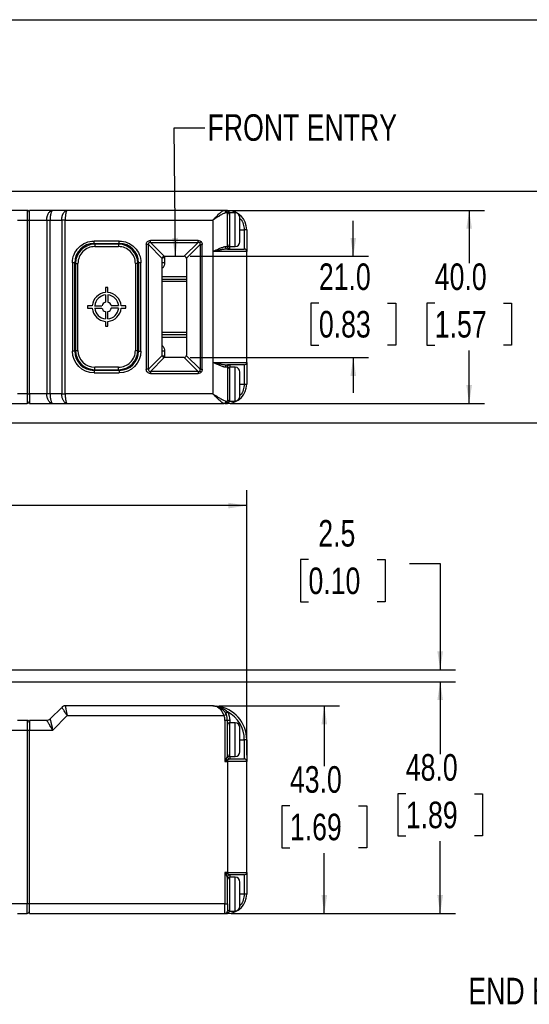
# Model space of a CAD drawing. Header units: millimetres. Extents: x 0 to 559, y 0 to 432.
# Tile 7 of 24: x 210 to 315, y 228 to 432. Entities that reach past the tile are written whole.
import ezdxf

# ---------------------------------------------------------------- set-up
doc = ezdxf.new("R2010")
doc.units = ezdxf.units.MM
doc.layers.add('DIMENSIONS', color=140, linetype='Continuous', lineweight=25)
doc.layers.add('TEXT', color=140, linetype='Continuous', lineweight=25)
doc.styles.add('SLDTEXTSTYLE0', font='TXT', dxfattribs={"width": 0.75})
doc.dimstyles.new('SLDDIMSTYLE0', dxfattribs={"dimtxt": 5.5, "dimasz": 3.81, "dimexe": 0, "dimexo": 0.0625, "dimgap": 1.375, "dimtad": 0, "dimtih": 1, "dimtoh": 1, "dimdec": 1, "dimrnd": 1e-09, "dimzin": 4, "dimdsep": 46, "dimtxsty": 'SLDTEXTSTYLE0', "dimsah": 1, "dimcen": 0.09, "dimadec": 0, "dimazin": 1, "dimtfac": 1, "dimtdec": 1, "dimtofl": 0, "dimtmove": 0, "dimatfit": 3, "dimfxl": 0, "dimfrac": 2, "dimtolj": 1, "dimtzin": 12, "dimarcsym": 0})
doc.dimstyles.new('SLDDIMSTYLE1', dxfattribs={"dimtxt": 5.5, "dimasz": 3.81, "dimexe": 0, "dimexo": 0.0625, "dimgap": 1.375, "dimtad": 0, "dimtih": 1, "dimtoh": 1, "dimdec": 1, "dimrnd": 1e-09, "dimzin": 12, "dimdsep": 46, "dimtxsty": 'SLDTEXTSTYLE0', "dimsah": 1, "dimcen": 0.09, "dimadec": 0, "dimazin": 3, "dimtfac": 1, "dimtdec": 1, "dimtmove": 0, "dimatfit": 0, "dimfxl": 0, "dimfrac": 2, "dimtolj": 1, "dimtzin": 12, "dimarcsym": 0})
doc.dimstyles.new('SLDDIMSTYLE2', dxfattribs={"dimtxt": 5.5, "dimasz": 3.81, "dimexe": 0, "dimexo": 0.0625, "dimgap": 1.375, "dimtad": 0, "dimtih": 1, "dimtoh": 1, "dimdec": 1, "dimrnd": 1e-09, "dimzin": 4, "dimdsep": 46, "dimtxsty": 'SLDTEXTSTYLE0', "dimsah": 1, "dimcen": 0.09, "dimadec": 0, "dimazin": 1, "dimtfac": 1, "dimtdec": 1, "dimtmove": 0, "dimatfit": 0, "dimfxl": 0, "dimfrac": 2, "dimtolj": 1, "dimtzin": 12, "dimarcsym": 0})
doc.dimstyles.new('SLDDIMSTYLE3', dxfattribs={"dimtxt": 0.18, "dimasz": 3.81, "dimexe": 0, "dimexo": 0.0625, "dimgap": 0, "dimtad": 0, "dimtih": 1, "dimtoh": 1, "dimdec": 0, "dimrnd": 1e-09, "dimzin": 0, "dimdsep": 46, "dimtxsty": 'Standard', "dimsah": 1, "dimcen": 0.09, "dimadec": 0, "dimazin": 0, "dimtfac": 3.81, "dimtdec": 0, "dimtofl": 0, "dimtmove": 0, "dimatfit": 3, "dimfxl": 0, "dimfrac": 2, "dimtolj": 1, "dimtzin": 0, "dimarcsym": 0})

# ---------------------------------------------------------------- blocks, each defined once
blk = doc.blocks.new('_D_1')
at = {"layer": 'DIMENSIONS'}
for p, q in [((65.68, 287.4), (65.68, 334.3)), ((256.68, 279.4), (256.68, 334.3)), ((65.68, 331.13), (149.6, 331.13)), ((154.06, 331.94), (152.39, 331.94)), ((152.39, 331.94), (152.39, 323.21)), ((168.29, 331.94), (169.96, 331.94)), ((169.96, 331.94), (169.96, 323.21)), ((256.68, 331.13), (172.75, 331.13)), ((152.39, 323.21), (154.06, 323.21)), ((169.96, 323.21), (168.29, 323.21))]:
    blk.add_line(p, q, dxfattribs=at)
for points in [[(65.68, 331.13), (69.49, 330.54), (69.49, 331.71)], [(256.68, 331.13), (252.87, 331.71), (252.87, 330.54)]]:
    blk.add_solid(points, dxfattribs=at)
at = {"layer": 'DIMENSIONS', "char_height": 5.5, "attachment_point": 1, "style": 'SLDTEXTSTYLE0'}
for s, insert in [('191.0', (152.03, 340.14)), ('7.52', (154.06, 330.3))]:
    blk.add_mtext(s, dxfattribs=dict(at, insert=insert))
blk = doc.blocks.new('_D_2')
at = {"layer": 'DIMENSIONS'}
for p, q in [((250.95, 289.63), (275.92, 289.63)), ((272.75, 289.63), (272.75, 277.16)), ((265.63, 268.94), (263.96, 268.94)), ((263.96, 268.94), (263.96, 260.2)), ((279.86, 268.94), (281.53, 268.94)), ((281.53, 268.94), (281.53, 260.2)), ((263.96, 260.2), (265.63, 260.2)), ((272.75, 246.63), (272.75, 259.09)), ((281.53, 260.2), (279.86, 260.2)), ((253.45, 246.63), (275.92, 246.63))]:
    blk.add_line(p, q, dxfattribs=at)
for points in [[(272.75, 289.63), (272.16, 285.82), (273.33, 285.82)], [(272.75, 246.63), (273.33, 250.44), (272.16, 250.44)]]:
    blk.add_solid(points, dxfattribs=at)
at = {"layer": 'DIMENSIONS', "char_height": 5.5, "attachment_point": 1, "style": 'SLDTEXTSTYLE0'}
for s, insert in [('43.0', (265.63, 277.14)), ('1.69', (265.63, 267.29))]:
    blk.add_mtext(s, dxfattribs=dict(at, insert=insert))
blk = doc.blocks.new('_D_3')
at = {"layer": 'DIMENSIONS'}
for p, q in [((194.56, 294.63), (299.92, 294.63)), ((296.75, 294.63), (296.75, 279.66)), ((289.63, 271.44), (287.96, 271.44)), ((287.96, 271.44), (287.96, 262.7)), ((303.86, 271.44), (305.53, 271.44)), ((305.53, 271.44), (305.53, 262.7)), ((287.96, 262.7), (289.63, 262.7)), ((296.75, 246.63), (296.75, 261.59)), ((305.53, 262.7), (303.86, 262.7)), ((253.45, 246.63), (299.92, 246.63))]:
    blk.add_line(p, q, dxfattribs=at)
for points in [[(296.75, 294.63), (296.16, 290.82), (297.33, 290.82)], [(296.75, 246.63), (297.33, 250.44), (296.16, 250.44)]]:
    blk.add_solid(points, dxfattribs=at)
at = {"layer": 'DIMENSIONS', "char_height": 5.5, "attachment_point": 1, "style": 'SLDTEXTSTYLE0'}
for s, insert in [('48.0', (289.63, 279.64)), ('1.89', (289.63, 269.79))]:
    blk.add_mtext(s, dxfattribs=dict(at, insert=insert))
blk = doc.blocks.new('_D_4')
at = {"layer": 'DIMENSIONS'}
for p, q in [((269.47, 319.94), (267.8, 319.94)), ((267.8, 319.94), (267.8, 311.21)), ((283.7, 319.94), (285.37, 319.94)), ((285.37, 319.94), (285.37, 311.21)), ((290.4, 319.13), (296.75, 319.13)), ((296.75, 319.13), (296.75, 297.13)), ((267.8, 311.21), (269.47, 311.21)), ((285.37, 311.21), (283.7, 311.21)), ((157.85, 297.13), (299.92, 297.13)), ((194.56, 294.63), (299.92, 294.63)), ((296.75, 294.63), (296.75, 287.3))]:
    blk.add_line(p, q, dxfattribs=at)
for points in [[(296.75, 297.13), (297.33, 300.94), (296.16, 300.94)], [(296.75, 294.63), (296.16, 290.82), (297.33, 290.82)]]:
    blk.add_solid(points, dxfattribs=at)
at = {"layer": 'DIMENSIONS', "char_height": 5.5, "attachment_point": 1, "style": 'SLDTEXTSTYLE0'}
for s, insert in [('2.5', (271.51, 328.14)), ('0.10', (269.47, 318.3))]:
    blk.add_mtext(s, dxfattribs=dict(at, insert=insert))
blk = doc.blocks.new('_D_5')
at = {"layer": 'DIMENSIONS'}
for p, q in [((278.75, 382.79), (278.75, 390.11)), ((244.95, 382.79), (281.92, 382.79)), ((271.63, 373.1), (269.96, 373.1)), ((269.96, 373.1), (269.96, 364.37)), ((285.86, 373.1), (287.53, 373.1)), ((287.53, 373.1), (287.53, 364.37)), ((269.96, 364.37), (271.63, 364.37)), ((287.53, 364.37), (285.86, 364.37)), ((244.95, 361.79), (281.92, 361.79)), ((278.75, 361.79), (278.75, 354.46))]:
    blk.add_line(p, q, dxfattribs=at)
for points in [[(278.75, 382.79), (279.33, 386.6), (278.16, 386.6)], [(278.75, 361.79), (278.16, 357.98), (279.33, 357.98)]]:
    blk.add_solid(points, dxfattribs=at)
at = {"layer": 'DIMENSIONS', "char_height": 5.5, "attachment_point": 1, "style": 'SLDTEXTSTYLE0'}
for s, insert in [('21.0', (271.63, 381.3)), ('0.83', (271.63, 371.45))]:
    blk.add_mtext(s, dxfattribs=dict(at, insert=insert))
blk = doc.blocks.new('_D_6')
at = {"layer": 'DIMENSIONS'}
for p, q in [((253.24, 392.29), (305.92, 392.29)), ((302.75, 392.29), (302.75, 381.33)), ((295.63, 373.1), (293.96, 373.1)), ((293.96, 373.1), (293.96, 364.37)), ((309.86, 373.1), (311.53, 373.1)), ((311.53, 373.1), (311.53, 364.37)), ((293.96, 364.37), (295.63, 364.37)), ((302.75, 352.29), (302.75, 363.25)), ((311.53, 364.37), (309.86, 364.37)), ((253.24, 352.29), (305.92, 352.29))]:
    blk.add_line(p, q, dxfattribs=at)
for points in [[(302.75, 392.29), (302.16, 388.48), (303.33, 388.48)], [(302.75, 352.29), (303.33, 356.1), (302.16, 356.1)]]:
    blk.add_solid(points, dxfattribs=at)
at = {"layer": 'DIMENSIONS', "char_height": 5.5, "attachment_point": 1, "style": 'SLDTEXTSTYLE0'}
for s, insert in [('40.0', (295.63, 381.3)), ('1.57', (295.63, 371.45))]:
    blk.add_mtext(s, dxfattribs=dict(at, insert=insert))
blk = doc.blocks.new('_D_7')
at = {"layer": 'DIMENSIONS'}
for p, q in [((194.56, 396.29), (329.92, 396.29)), ((326.75, 396.29), (326.75, 381.33)), ((319.63, 373.1), (317.96, 373.1)), ((317.96, 373.1), (317.96, 364.37)), ((333.86, 373.1), (335.53, 373.1)), ((335.53, 373.1), (335.53, 364.37)), ((317.96, 364.37), (319.63, 364.37)), ((326.75, 348.29), (326.75, 363.25)), ((335.53, 364.37), (333.86, 364.37)), ((194.56, 348.29), (329.92, 348.29))]:
    blk.add_line(p, q, dxfattribs=at)
for points in [[(326.75, 396.29), (326.16, 392.48), (327.33, 392.48)], [(326.75, 348.29), (327.33, 352.1), (326.16, 352.1)]]:
    blk.add_solid(points, dxfattribs=at)
at = {"layer": 'DIMENSIONS', "char_height": 5.5, "attachment_point": 1, "style": 'SLDTEXTSTYLE0'}
for s, insert in [('48.0', (319.63, 381.3)), ('1.89', (319.63, 371.45))]:
    blk.add_mtext(s, dxfattribs=dict(at, insert=insert))

msp = doc.modelspace()

# ---------------------------------------------------------------- linework, layer by layer
at = {"color": 7, "linetype": 'Continuous'}
msp.add_line((0, 431.8), (558.8, 431.8), dxfattribs=at)
for p, q in [((211.18, 392.29), (206.05, 392.29)), ((211.18, 392.29), (211.18, 390.29)), ((211.68, 390.29), (211.68, 392.29)), ((216.5, 392.29), (211.68, 392.29)), ((219.5, 392.29), (216.5, 392.29)), ((251.97, 392.29), (219.5, 392.29)), ((252.68, 392.29), (252.18, 392.29)), ((252.68, 391.79), (252.42, 391.79)), ((252.68, 392.22), (252.68, 392.29)), ((252.68, 384.79), (252.68, 391.79)), ((252.99, 391.75), (252.68, 391.75)), ((254.28, 391.79), (253.18, 391.79)), ((253.18, 384.79), (253.18, 391.79)), ((254.28, 384.79), (254.28, 391.79)), ((209.2, 390.29), (211.18, 390.29)), ((211.18, 390.29), (211.18, 354.29)), ((211.18, 390.29), (211.68, 390.29)), ((211.68, 390.29), (215.26, 390.29)), ((211.68, 354.29), (211.68, 390.29)), ((215.26, 390.29), (215.26, 354.29)), ((215.26, 390.29), (215.97, 390.29)), ((215.97, 354.29), (215.97, 390.29)), ((215.97, 390.29), (218.38, 390.29)), ((218.38, 390.29), (218.38, 354.29)), ((219.09, 390.29), (218.38, 390.29)), ((219.09, 390.29), (249.68, 390.29)), ((219.09, 354.29), (219.09, 390.29)), ((249.68, 390.29), (249.68, 383.79)), ((255.28, 388.29), (256.18, 388.29)), ((256.18, 388.29), (256.18, 384.29)), ((256.68, 388.29), (256.18, 388.29)), ((230.28, 385.94), (225.08, 385.94)), ((225.08, 385.44), (225.08, 385.94)), ((230.28, 385.44), (230.28, 385.94)), ((246.6, 386.08), (236.75, 386.08)), ((236.75, 385.64), (236.75, 386.08)), ((236.75, 385.64), (239.61, 382.78)), ((236.75, 385.64), (246.6, 385.64)), ((243.74, 382.78), (246.6, 385.64)), ((246.6, 385.64), (246.6, 386.08)), ((246.95, 385.56), (247.22, 385.83)), ((225.08, 385.44), (230.28, 385.44)), ((225.08, 385.44), (225.08, 385.28)), ((225.23, 385.29), (225.23, 384.79)), ((230.13, 385.29), (225.23, 385.29)), ((225.23, 384.79), (230.13, 384.79)), ((230.13, 385.29), (230.13, 384.79)), ((230.28, 385.44), (230.28, 385.28)), ((235.89, 385.21), (235.89, 359.36)), ((236.32, 385.21), (235.89, 385.21)), ((239.18, 382.35), (236.32, 385.21)), ((236.32, 359.36), (236.32, 385.21)), ((247.03, 385.21), (244.17, 382.35)), ((247.03, 385.21), (247.03, 359.36)), ((247.03, 385.21), (247.46, 385.21)), ((247.46, 359.36), (247.46, 385.21)), ((249.68, 383.79), (249.68, 360.79)), ((256.68, 383.79), (249.68, 383.79)), ((252.27, 384.79), (252.68, 384.79)), ((253.18, 384.79), (254.28, 384.79)), ((253.18, 384.29), (253.18, 384.79)), ((256.68, 360.79), (256.68, 383.79)), ((239.18, 362.29), (239.18, 382.29)), ((239.68, 382.44), (239.2, 382.44)), ((239.61, 382.78), (239.68, 382.44)), ((239.68, 382.79), (243.68, 382.79)), ((239.68, 382.44), (239.68, 381.44)), ((244.18, 382.29), (244.18, 362.29)), ((220.58, 381.44), (220.58, 363.14)), ((221.08, 381.44), (220.58, 381.44)), ((221.08, 363.14), (221.08, 381.44)), ((221.08, 381.44), (221.23, 381.44)), ((221.23, 381.29), (221.23, 363.29)), ((221.23, 381.29), (221.73, 381.29)), ((221.73, 363.29), (221.73, 381.29)), ((233.63, 381.29), (233.63, 363.29)), ((234.13, 381.29), (233.63, 381.29)), ((234.12, 381.44), (234.28, 381.44)), ((234.13, 363.29), (234.13, 381.29)), ((234.28, 381.44), (234.28, 363.14)), ((234.78, 381.44), (234.28, 381.44)), ((234.78, 363.14), (234.78, 381.44)), ((239.68, 381.44), (239.18, 381.44)), ((244.18, 378.54), (239.18, 378.54)), ((239.18, 378.04), (244.18, 378.04)), ((244.18, 377.54), (239.18, 377.54)), ((227.93, 376.29), (227.43, 376.29)), ((227.43, 376.29), (227.43, 375.28)), ((227.93, 375.28), (227.93, 376.29)), ((227.43, 374.77), (227.43, 373.25)), ((227.93, 374.77), (227.93, 373.25)), ((224.69, 372.54), (223.68, 372.54)), ((223.68, 372.54), (223.68, 372.04)), ((223.68, 372.04), (224.69, 372.04)), ((225.19, 372.54), (226.71, 372.54)), ((225.19, 372.04), (226.71, 372.04)), ((227.43, 371.32), (227.43, 369.8)), ((227.93, 369.8), (227.93, 371.32)), ((230.16, 372.54), (228.64, 372.54)), ((230.16, 372.04), (228.64, 372.04)), ((231.68, 372.54), (230.66, 372.54)), ((230.66, 372.04), (231.68, 372.04)), ((231.68, 372.04), (231.68, 372.54)), ((227.43, 369.3), (227.43, 368.29)), ((227.93, 368.29), (227.93, 369.3)), ((227.43, 368.29), (227.93, 368.29)), ((239.18, 367.04), (244.18, 367.04)), ((244.18, 366.54), (239.18, 366.54)), ((239.18, 366.04), (244.18, 366.04)), ((221.08, 363.14), (220.58, 363.14)), ((221.08, 363.14), (221.23, 363.14)), ((221.23, 363.29), (221.73, 363.29)), ((233.63, 363.29), (234.13, 363.29)), ((234.28, 363.14), (234.12, 363.14)), ((234.28, 363.14), (234.78, 363.14)), ((239.68, 363.14), (239.18, 363.14)), ((239.68, 363.14), (239.68, 362.14)), ((236.32, 359.36), (239.18, 362.22)), ((239.61, 361.79), (236.75, 358.93)), ((239.2, 362.14), (239.68, 362.14)), ((239.68, 362.14), (239.61, 361.79)), ((243.68, 361.79), (239.68, 361.79)), ((246.6, 358.93), (243.74, 361.79)), ((244.17, 362.22), (247.03, 359.36)), ((225.08, 359.14), (225.08, 359.29)), ((225.08, 359.14), (225.08, 358.64)), ((230.28, 359.14), (225.08, 359.14)), ((230.13, 359.79), (225.23, 359.79)), ((225.23, 359.29), (225.23, 359.79)), ((225.23, 359.29), (230.13, 359.29)), ((230.13, 359.29), (230.13, 359.79)), ((230.28, 359.14), (230.28, 359.29)), ((230.28, 359.14), (230.28, 358.64)), ((236.32, 359.36), (235.89, 359.36)), ((247.03, 359.36), (247.46, 359.36)), ((249.68, 360.79), (249.68, 354.29)), ((249.68, 360.79), (256.68, 360.79)), ((252.68, 359.79), (252.27, 359.79)), ((252.68, 359.79), (252.68, 352.79)), ((253.18, 360.29), (253.18, 359.79)), ((254.28, 359.79), (253.18, 359.79)), ((253.18, 352.79), (253.18, 359.79)), ((254.28, 352.79), (254.28, 359.79)), ((256.18, 360.29), (256.18, 356.29)), ((225.08, 358.64), (230.28, 358.64)), ((246.6, 358.93), (236.75, 358.93)), ((236.75, 358.93), (236.75, 358.5)), ((236.75, 358.5), (246.6, 358.5)), ((246.6, 358.93), (246.6, 358.5)), ((247.22, 358.74), (246.95, 359.01)), ((255.28, 356.29), (256.18, 356.29)), ((256.18, 356.29), (256.68, 356.29)), ((211.18, 354.29), (209.2, 354.29)), ((211.18, 354.29), (211.18, 352.29)), ((211.18, 354.29), (211.68, 354.29)), ((215.26, 354.29), (211.68, 354.29)), ((211.68, 354.29), (211.68, 352.29)), ((215.97, 354.29), (215.26, 354.29)), ((218.38, 354.29), (215.97, 354.29)), ((218.38, 354.29), (219.09, 354.29)), ((249.68, 354.29), (219.09, 354.29)), ((206.05, 352.29), (211.18, 352.29)), ((211.68, 352.29), (216.5, 352.29)), ((216.5, 352.29), (219.5, 352.29)), ((219.5, 352.29), (251.97, 352.29)), ((252.18, 352.29), (252.68, 352.29)), ((252.42, 352.79), (252.68, 352.79)), ((252.68, 352.82), (252.99, 352.82)), ((252.68, 352.29), (252.68, 352.35)), ((253.18, 352.79), (254.28, 352.79)), ((218.38, 289.33), (215.97, 286.92)), ((249.68, 289.63), (219.09, 289.63)), ((251.97, 287.63), (252.42, 287.83)), ((252.27, 288.13), (252.71, 288.38)), ((211.18, 286.63), (209.2, 286.63)), ((211.18, 286.63), (211.18, 284.63)), ((211.68, 286.63), (211.68, 284.63)), ((215.26, 286.63), (211.68, 286.63)), ((216.5, 284.63), (219.5, 287.63)), ((219.5, 287.63), (251.97, 287.63)), ((252.18, 286.63), (252.18, 278.13)), ((252.68, 286.63), (252.18, 286.63)), ((252.68, 279.13), (252.68, 286.63)), ((253.18, 286.63), (252.68, 286.63)), ((253.18, 286.63), (253.18, 286.13)), ((254.28, 286.13), (253.18, 286.13)), ((253.18, 282.17), (253.18, 286.13)), ((254.28, 279.13), (254.28, 286.13)), ((206.05, 284.63), (211.18, 284.63)), ((211.18, 284.63), (211.18, 248.63)), ((211.18, 284.63), (211.68, 284.63)), ((211.68, 248.63), (211.68, 284.63)), ((211.68, 284.63), (216.5, 284.63)), ((253.18, 279.13), (253.18, 282.17)), ((255.28, 282.63), (256.18, 282.63)), ((256.18, 282.63), (256.18, 278.63)), ((256.68, 282.63), (256.18, 282.63)), ((252.18, 278.13), (252.68, 278.13)), ((252.68, 279.13), (252.68, 279.13)), ((252.68, 278.13), (252.68, 278.38)), ((252.68, 278.13), (252.68, 255.13)), ((256.68, 278.13), (252.68, 278.13)), ((253.18, 279.13), (254.28, 279.13)), ((253.18, 279.13), (253.18, 278.63)), ((256.68, 255.13), (256.68, 278.13)), ((252.68, 255.13), (252.18, 255.13)), ((252.18, 255.13), (252.18, 248.63)), ((252.68, 254.88), (252.68, 255.13)), ((252.68, 255.13), (256.68, 255.13)), ((252.68, 248.63), (252.68, 254.13)), ((252.68, 254.13), (252.68, 254.13)), ((253.18, 254.63), (253.18, 254.13)), ((254.28, 254.13), (253.18, 254.13)), ((253.18, 251.3), (253.18, 254.13)), ((254.28, 247.13), (254.28, 254.13)), ((256.18, 254.63), (256.18, 250.63)), ((253.18, 247.13), (253.18, 251.3)), ((256.18, 250.63), (255.28, 250.63)), ((256.68, 250.63), (256.18, 250.63)), ((211.18, 248.63), (206.05, 248.63)), ((211.18, 246.63), (211.18, 248.63)), ((211.68, 248.63), (211.18, 248.63)), ((252.18, 248.63), (211.68, 248.63)), ((211.68, 246.63), (211.68, 248.63)), ((252.18, 248.63), (252.68, 248.63)), ((252.18, 246.63), (252.18, 248.63)), ((252.99, 247.16), (252.68, 247.16)), ((253.18, 247.13), (254.28, 247.13)), ((209.2, 246.63), (211.18, 246.63)), ((211.68, 246.63), (252.18, 246.63)), ((252.18, 246.63), (252.68, 246.63)), ((252.68, 246.63), (252.68, 246.69))]:
    msp.add_line(p, q)
at = {"flags": 128}
msp.add_lwpolyline([(252.27, 288.13), (252.37, 287.95), (252.42, 287.83)], dxfattribs=at)
for centre, radius, start, end in [((211.18, 391.79), 0.5, 360, 90), ((251.94, 391.81), 0.48, 357.6144, 87.397), ((252.18, 391.79), 0.5, 0, 90), ((252.55, 392.47), 0.276, 243.0985, 296.9015), ((252.68, 388.29), 4, 0, 90), ((253.18, 391.29), 0.5, 90, 180), ((252.96, 393.89), 2.12, 262.3577, 272.3946), ((254.28, 390.79), 1, 0, 90), ((254.28, 385.79), 1, 270, 0), ((225.08, 381.44), 4, 90, 180), ((225.23, 381.29), 4, 90, 180), ((230.13, 381.29), 4, 0, 90), ((230.28, 381.44), 4, 0, 90), ((252.74, 384.76), 0.47, 176.1887, 265.5981), ((253.18, 385.29), 0.5, 180, 270), ((253.18, 384.79), 0.5, 180, 270), ((256.18, 383.79), 0.5, 0, 90), ((239.68, 382.29), 0.5, 97.2388, 172.7612), ((243.68, 382.29), 0.5, 7.2388, 82.7612), ((227.68, 372.29), 3, 94.7802, 175.2198), ((227.68, 372.29), 2.5, 95.7392, 174.2608), ((227.68, 372.29), 3, 4.7802, 85.2198), ((227.68, 372.29), 2.5, 5.7392, 84.2608), ((227.68, 372.29), 3, 184.7802, 265.2198), ((227.68, 372.29), 2.5, 185.7392, 264.2608), ((227.68, 372.29), 1, 104.4775, 165.5225), ((227.68, 372.29), 1, 194.4775, 255.5225), ((227.68, 372.29), 1, 14.4775, 75.5225), ((227.68, 372.29), 3, 274.7802, 355.2198), ((227.68, 372.29), 2.5, 275.7392, 354.2608), ((227.68, 372.29), 1, 284.4775, 345.5225), ((225.08, 363.14), 4, 180, 270), ((225.23, 363.29), 4, 180, 270), ((230.13, 363.29), 4, 270, 0), ((230.28, 363.14), 4, 270, 0), ((239.68, 362.29), 0.5, 187.2388, 262.7612), ((243.68, 362.29), 0.5, 277.2388, 352.7612), ((252.74, 359.82), 0.47, 94.4019, 183.8113), ((253.18, 359.79), 0.5, 90, 180), ((253.18, 359.29), 0.5, 90, 180), ((254.28, 358.79), 1, 0, 90), ((256.18, 360.79), 0.5, 270, 0), ((252.68, 356.29), 4, 270, 0), ((253.18, 353.29), 0.5, 180, 270), ((254.28, 353.79), 1, 270, 0), ((211.18, 352.79), 0.5, 270, 0), ((251.94, 352.77), 0.48, 272.603, 2.3856), ((252.18, 352.79), 0.5, 270, 0), ((252.55, 352.11), 0.276, 63.0985, 116.9015), ((252.99, 349.9), 2.9, 88.9558, 96.2919), ((219.09, 288.63), 1, 90, 135), ((249.68, 282.63), 7, 0, 83.1343), ((249.68, 286.63), 3, 0, 23.5782), ((211.18, 286.13), 0.5, 0, 90), ((215.26, 287.63), 1, 270, 315), ((253.18, 285.63), 0.5, 90, 180), ((254.28, 285.13), 1, 0, 90), ((253.18, 279.63), 0.5, 180, 270), ((254.28, 280.13), 1, 270, 0), ((253.45, 279.4), 1.28, 217.0627, 232.9373), ((253.18, 279.13), 0.5, 180.0176, 269.7299), ((253.18, 279.13), 0.5, 180, 270), ((256.18, 278.13), 0.5, 0, 90), ((256.18, 255.13), 0.5, 270, 0), ((253.45, 253.85), 1.28, 127.0627, 142.9373), ((253.18, 254.13), 0.5, 90.2701, 179.9824), ((253.18, 254.13), 0.5, 90, 180), ((253.18, 253.63), 0.5, 90, 180), ((254.28, 253.13), 1, 0, 90), ((252.68, 250.63), 4, 270, 0), ((211.18, 247.13), 0.5, 270, 0), ((252.18, 247.13), 0.5, 270, 0), ((253.18, 247.63), 0.5, 180, 270), ((252.96, 245.02), 2.12, 87.6054, 97.6423), ((254.28, 248.13), 1, 270, 0), ((252.55, 246.45), 0.276, 63.0985, 116.9015)]:
    msp.add_arc(centre, radius, start, end)
for points, knots in [([(215.26, 390.29), (215.26, 390.33), (215.26, 390.41), (215.27, 390.54), (215.28, 390.66), (215.3, 390.78), (215.32, 390.9), (215.37, 391.11), (215.46, 391.4), (215.62, 391.71), (215.82, 391.97), (216, 392.13), (216.17, 392.22), (216.33, 392.27), (216.44, 392.28), (216.5, 392.29)], [0, 0, 0, 0, 0.0363507, 0.0729038, 0.1097134, 0.1468324, 0.1843124, 0.2222034, 0.3433365, 0.4741257, 0.5994551, 0.7424379, 0.8089159, 0.8947711, 1, 1, 1, 1]), ([(216.5, 392.29), (216.49, 392.29), (216.47, 392.28), (216.43, 392.27), (216.4, 392.25), (216.37, 392.23), (216.35, 392.2), (216.33, 392.17), (216.28, 392.11), (216.21, 391.97), (216.12, 391.71), (216.05, 391.4), (216.01, 391.07), (215.98, 390.79), (215.97, 390.54), (215.97, 390.37), (215.97, 390.29)], [0, 0, 0, 0, 0.0474974, 0.0914324, 0.1318052, 0.168616, 0.2018654, 0.2315539, 0.2576827, 0.4006582, 0.5260043, 0.6567864, 0.7779355, 0.8532556, 0.9271378, 1, 1, 1, 1]), ([(218.38, 390.29), (218.38, 390.33), (218.38, 390.42), (218.39, 390.56), (218.41, 390.7), (218.42, 390.83), (218.45, 390.97), (218.48, 391.1), (218.51, 391.23), (218.55, 391.35), (218.6, 391.48), (218.65, 391.59), (218.74, 391.76), (218.88, 391.97), (219.05, 392.12), (219.2, 392.22), (219.34, 392.27), (219.45, 392.28), (219.5, 392.29)], [0, 0, 0, 0, 0.04276, 0.085977, 0.12966, 0.173819, 0.218461, 0.263595, 0.309228, 0.355369, 0.402024, 0.4492, 0.496905, 0.620307, 0.757727, 0.820657, 0.901419, 1, 1, 1, 1]), ([(219.5, 392.29), (219.49, 392.29), (219.48, 392.28), (219.45, 392.27), (219.43, 392.25), (219.4, 392.23), (219.38, 392.2), (219.37, 392.17), (219.33, 392.11), (219.27, 391.97), (219.22, 391.73), (219.17, 391.5), (219.14, 391.27), (219.12, 391.04), (219.1, 390.79), (219.09, 390.54), (219.09, 390.37), (219.09, 390.29)], [0, 0, 0, 0, 0.044468, 0.085658, 0.12357, 0.158205, 0.189561, 0.217639, 0.242439, 0.379862, 0.503292, 0.590306, 0.675567, 0.759118, 0.841007, 0.921283, 1, 1, 1, 1]), ([(249.68, 390.29), (249.72, 390.33), (249.8, 390.41), (249.91, 390.53), (250.02, 390.64), (250.12, 390.74), (250.21, 390.83), (250.28, 390.91), (250.45, 391.08), (250.69, 391.32), (251.01, 391.63), (251.3, 391.89), (251.52, 392.07), (251.68, 392.18), (251.79, 392.24), (251.89, 392.28), (251.94, 392.28), (251.97, 392.29)], [0, 0, 0, 0, 0.046289, 0.089102, 0.128439, 0.164301, 0.196687, 0.225598, 0.251035, 0.383641, 0.49998, 0.630528, 0.749505, 0.814674, 0.878024, 0.939734, 1, 1, 1, 1]), ([(252.42, 391.79), (252.41, 391.79), (252.37, 391.78), (252.31, 391.77), (252.25, 391.76), (252.17, 391.74), (252.09, 391.71), (252.01, 391.67), (251.85, 391.61), (251.6, 391.48), (251.26, 391.28), (250.88, 391.05), (250.55, 390.85), (250.25, 390.66), (249.99, 390.49), (249.79, 390.36), (249.68, 390.29)], [0, 0, 0, 0, 0.03335, 0.067402, 0.10223, 0.137902, 0.174482, 0.212031, 0.250602, 0.368971, 0.500301, 0.616563, 0.749556, 0.814128, 0.89761, 1, 1, 1, 1]), ([(252.18, 392.29), (252.22, 392.29), (252.3, 392.28), (252.42, 392.27), (252.52, 392.26), (252.6, 392.24), (252.65, 392.23), (252.68, 392.22)], [0, 0, 0, 0, 0.260207, 0.490294, 0.690273, 0.860164, 1, 1, 1, 1]), ([(252.68, 392.22), (252.71, 392.21), (252.77, 392.19), (252.85, 392.15), (252.92, 392.11), (252.99, 392.06), (253.06, 392), (253.12, 391.92), (253.16, 391.84), (253.17, 391.79), (253.17, 391.77)], [0, 0, 0, 0, 0.157609, 0.293057, 0.406697, 0.498951, 0.655282, 0.78888, 0.90253, 1, 1, 1, 1]), ([(255.22, 390.66), (255.25, 390.63), (255.63, 390.35), (256.03, 389.5), (256.13, 388.68), (256.18, 388.29)], [0, 0, 0, 0, 0.051512, 0.541181, 1, 1, 1, 1]), ([(255.28, 387.74), (255.28, 388.06), (255.28, 388.54), (255.28, 389.18), (255.28, 389.64), (255.28, 390.04), (255.28, 390.46), (255.28, 390.76), (255.28, 390.75), (255.28, 390.74)], [0, 0, 0, 0, 0.210148, 0.324428, 0.438827, 0.553107, 0.667506, 0.877654, 1, 1, 1, 1]), ([(255.28, 385.83), (255.28, 385.82), (255.28, 385.79), (255.28, 385.94), (255.28, 386.16), (255.28, 386.48), (255.28, 386.98), (255.28, 387.44), (255.28, 387.74)], [0, 0, 0, 0, 0.116247, 0.267549, 0.419009, 0.570311, 0.721772, 1, 1, 1, 1]), ([(220.58, 381.44), (220.58, 382.63), (221.05, 383.77), (222.74, 385.46), (223.88, 385.94), (225.08, 385.94)], [0, 0, 0, 0, 0.5, 0.5, 1, 1, 1, 1]), ([(230.28, 385.94), (231.47, 385.94), (232.61, 385.46), (234.3, 383.77), (234.78, 382.63), (234.78, 381.44)], [0, 0, 0, 0, 0.5, 0.5, 1, 1, 1, 1]), ([(235.89, 385.21), (235.89, 385.46), (235.97, 385.68), (236.28, 385.99), (236.51, 386.08), (236.75, 386.08)], [0, 0, 0, 0, 0.5, 0.5, 1, 1, 1, 1]), ([(236.75, 385.64), (236.6, 385.67), (236.48, 385.64), (236.32, 385.48), (236.3, 385.36), (236.32, 385.21)], [0, 0, 0, 0, 0.5, 0.5, 1, 1, 1, 1]), ([(225.23, 384.79), (224.3, 384.79), (223.41, 384.42), (222.09, 383.11), (221.73, 382.21), (221.73, 381.29)], [0, 0, 0, 0, 0.5, 0.5, 1, 1, 1, 1]), ([(233.63, 381.29), (233.63, 382.21), (233.26, 383.11), (231.94, 384.42), (231.05, 384.79), (230.13, 384.79)], [0, 0, 0, 0, 0.5, 0.5, 1, 1, 1, 1]), ([(249.68, 383.79), (249.73, 383.81), (249.83, 383.86), (249.98, 383.93), (250.11, 383.99), (250.23, 384.04), (250.33, 384.09), (250.53, 384.17), (250.8, 384.29), (251.15, 384.45), (251.48, 384.58), (251.75, 384.68), (251.97, 384.74), (252.14, 384.78), (252.23, 384.78), (252.27, 384.79)], [0, 0, 0, 0, 0.0536041, 0.1024829, 0.1466365, 0.186065, 0.2207684, 0.2507472, 0.3837084, 0.5000789, 0.6318461, 0.7500728, 0.8397547, 0.9229012, 1, 1, 1, 1]), ([(252.71, 384.29), (252.67, 384.29), (252.59, 384.29), (252.45, 384.28), (252.31, 384.27), (252.14, 384.25), (251.96, 384.22), (251.76, 384.19), (251.54, 384.16), (251.31, 384.12), (251.07, 384.07), (250.8, 384.02), (250.47, 383.95), (250.09, 383.87), (249.82, 383.82), (249.68, 383.79)], [0, 0, 0, 0, 0.048061, 0.100132, 0.156281, 0.216571, 0.281059, 0.349793, 0.422809, 0.50013, 0.570791, 0.656045, 0.755996, 0.870677, 1, 1, 1, 1]), ([(239.18, 382.29), (239.18, 382.3), (239.18, 382.32), (239.18, 382.34), (239.18, 382.35)], [0, 0, 0, 0, 0.497058, 1, 1, 1, 1]), ([(239.61, 382.78), (239.62, 382.78), (239.64, 382.79), (239.66, 382.79), (239.68, 382.79)], [0, 0, 0, 0, 0.502942, 1, 1, 1, 1]), ([(243.68, 382.79), (243.69, 382.79), (243.71, 382.79), (243.73, 382.78), (243.74, 382.78)], [0, 0, 0, 0, 0.497058, 1, 1, 1, 1]), ([(244.17, 382.35), (244.17, 382.34), (244.17, 382.32), (244.18, 382.3), (244.18, 382.29)], [0, 0, 0, 0, 0.502942, 1, 1, 1, 1]), ([(239.68, 381.44), (239.66, 381.25), (239.63, 380.96), (239.44, 380.61), (239.3, 380.42), (239.2, 380.34), (239.18, 380.33)], [0, 0, 0, 0, 0.44894, 0.692989, 0.937467, 1, 1, 1, 1]), ([(230.13, 359.79), (231.05, 359.79), (231.94, 360.16), (233.26, 361.47), (233.63, 362.36), (233.63, 363.29)], [0, 0, 0, 0, 0.5, 0.5, 1, 1, 1, 1]), ([(239.18, 364.25), (239.2, 364.23), (239.3, 364.15), (239.44, 363.96), (239.63, 363.62), (239.66, 363.33), (239.68, 363.14)], [0, 0, 0, 0, 0.062524, 0.306576, 0.551056, 1, 1, 1, 1]), ([(239.18, 362.22), (239.18, 362.23), (239.18, 362.25), (239.18, 362.28), (239.18, 362.29)], [0, 0, 0, 0, 0.502942, 1, 1, 1, 1]), ([(239.68, 361.79), (239.66, 361.79), (239.64, 361.79), (239.62, 361.79), (239.61, 361.79)], [0, 0, 0, 0, 0.497058, 1, 1, 1, 1]), ([(243.74, 361.79), (243.73, 361.79), (243.71, 361.79), (243.69, 361.79), (243.68, 361.79)], [0, 0, 0, 0, 0.502942, 1, 1, 1, 1]), ([(244.18, 362.29), (244.18, 362.28), (244.17, 362.25), (244.17, 362.23), (244.17, 362.22)], [0, 0, 0, 0, 0.497058, 1, 1, 1, 1]), ([(236.75, 358.5), (236.51, 358.5), (236.28, 358.58), (235.97, 358.9), (235.89, 359.12), (235.89, 359.36)], [0, 0, 0, 0, 0.5, 0.5, 1, 1, 1, 1]), ([(236.32, 359.36), (236.3, 359.22), (236.32, 359.09), (236.48, 358.94), (236.6, 358.91), (236.75, 358.93)], [0, 0, 0, 0, 0.5, 0.5, 1, 1, 1, 1]), ([(252.27, 359.79), (252.25, 359.79), (252.21, 359.79), (252.14, 359.8), (252.06, 359.81), (251.97, 359.83), (251.87, 359.86), (251.72, 359.91), (251.48, 360), (251.15, 360.13), (250.8, 360.28), (250.46, 360.43), (250.08, 360.6), (249.82, 360.72), (249.68, 360.79)], [0, 0, 0, 0, 0.037846, 0.077135, 0.117938, 0.160322, 0.204343, 0.250051, 0.36827, 0.500059, 0.616422, 0.749405, 0.853462, 1, 1, 1, 1]), ([(249.68, 360.79), (249.74, 360.77), (249.87, 360.75), (250.07, 360.7), (250.25, 360.67), (250.42, 360.63), (250.58, 360.6), (250.72, 360.57), (250.86, 360.54), (250.99, 360.52), (251.1, 360.5), (251.21, 360.48), (251.4, 360.44), (251.67, 360.39), (251.99, 360.34), (252.27, 360.31), (252.51, 360.29), (252.64, 360.29), (252.71, 360.29)], [0, 0, 0, 0, 0.060604, 0.118201, 0.172772, 0.224303, 0.27279, 0.318231, 0.360629, 0.399993, 0.436331, 0.469655, 0.499979, 0.621591, 0.732224, 0.832021, 0.921193, 1, 1, 1, 1]), ([(255.28, 353.83), (255.28, 353.82), (255.28, 353.82), (255.28, 354.02), (255.28, 354.29), (255.28, 354.64), (255.28, 355.18), (255.28, 355.96), (255.28, 356.77), (255.28, 357.39), (255.28, 357.82), (255.28, 358.19), (255.28, 358.58), (255.28, 358.69), (255.28, 358.77)], [0, 0, 0, 0, 0.082111, 0.149998, 0.217956, 0.285843, 0.353801, 0.478637, 0.603474, 0.671361, 0.739319, 0.807205, 0.875163, 1, 1, 1, 1]), ([(256.18, 356.29), (256.13, 355.89), (256.03, 355.07), (255.63, 354.23), (255.26, 353.94), (255.22, 353.92)], [0, 0, 0, 0, 0.460259, 0.951465, 1, 1, 1, 1]), ([(216.5, 352.29), (216.48, 352.29), (216.42, 352.29), (216.34, 352.3), (216.27, 352.32), (216.2, 352.35), (216.15, 352.37), (216.09, 352.4), (215.98, 352.47), (215.82, 352.6), (215.62, 352.87), (215.46, 353.18), (215.36, 353.5), (215.3, 353.79), (215.27, 354.04), (215.26, 354.2), (215.26, 354.29)], [0, 0, 0, 0, 0.047497, 0.091432, 0.131805, 0.168616, 0.201865, 0.231554, 0.257683, 0.400658, 0.526004, 0.656786, 0.777935, 0.853256, 0.927138, 1, 1, 1, 1]), ([(215.97, 354.29), (215.97, 354.25), (215.97, 354.16), (215.97, 354.04), (215.98, 353.91), (215.98, 353.79), (215.99, 353.67), (216.01, 353.46), (216.05, 353.18), (216.12, 352.87), (216.21, 352.6), (216.29, 352.45), (216.36, 352.36), (216.43, 352.3), (216.48, 352.29), (216.5, 352.29)], [0, 0, 0, 0, 0.036351, 0.072904, 0.109713, 0.146832, 0.184312, 0.222203, 0.343336, 0.474126, 0.599455, 0.742438, 0.808916, 0.894771, 1, 1, 1, 1]), ([(219.5, 352.29), (219.48, 352.29), (219.43, 352.29), (219.36, 352.3), (219.29, 352.32), (219.23, 352.35), (219.18, 352.37), (219.13, 352.4), (219.03, 352.47), (218.88, 352.61), (218.72, 352.84), (218.61, 353.07), (218.52, 353.3), (218.46, 353.54), (218.42, 353.78), (218.39, 354.04), (218.38, 354.2), (218.38, 354.29)], [0, 0, 0, 0, 0.044468, 0.085658, 0.12357, 0.158205, 0.189561, 0.217639, 0.242439, 0.379862, 0.503292, 0.590306, 0.675567, 0.759118, 0.841007, 0.921283, 1, 1, 1, 1]), ([(219.09, 354.29), (219.09, 354.24), (219.09, 354.15), (219.09, 354.01), (219.1, 353.88), (219.11, 353.74), (219.11, 353.61), (219.13, 353.47), (219.14, 353.34), (219.15, 353.22), (219.17, 353.1), (219.19, 352.98), (219.22, 352.81), (219.27, 352.61), (219.34, 352.45), (219.39, 352.36), (219.44, 352.3), (219.48, 352.29), (219.5, 352.29)], [0, 0, 0, 0, 0.04276, 0.085977, 0.12966, 0.173819, 0.218461, 0.263595, 0.309228, 0.355369, 0.402024, 0.4492, 0.496905, 0.620307, 0.757727, 0.820657, 0.901419, 1, 1, 1, 1]), ([(249.68, 354.29), (249.94, 354.12), (250.2, 353.95), (250.72, 353.62), (250.97, 353.46), (251.46, 353.18), (251.69, 353.05), (252.11, 352.85), (252.29, 352.79), (252.42, 352.79)], [0, 0, 0, 0, 0.25, 0.25, 0.5, 0.5, 0.75, 0.75, 1, 1, 1, 1]), ([(251.97, 352.29), (251.95, 352.29), (251.92, 352.29), (251.87, 352.3), (251.82, 352.32), (251.76, 352.35), (251.7, 352.39), (251.63, 352.43), (251.5, 352.52), (251.3, 352.68), (251.01, 352.94), (250.69, 353.25), (250.42, 353.53), (250.16, 353.78), (249.94, 354.02), (249.77, 354.19), (249.68, 354.29)], [0, 0, 0, 0, 0.034284, 0.069011, 0.104221, 0.13995, 0.176232, 0.213101, 0.250588, 0.369552, 0.500113, 0.61644, 0.749058, 0.813792, 0.89744, 1, 1, 1, 1]), ([(252.68, 352.35), (252.65, 352.35), (252.58, 352.33), (252.47, 352.31), (252.33, 352.29), (252.23, 352.29), (252.18, 352.29)], [0, 0, 0, 0, 0.179493, 0.40596, 0.679454, 1, 1, 1, 1]), ([(253.17, 352.8), (253.17, 352.79), (253.16, 352.76), (253.14, 352.71), (253.12, 352.66), (253.08, 352.61), (253.03, 352.56), (252.96, 352.49), (252.84, 352.42), (252.74, 352.38), (252.68, 352.35)], [0, 0, 0, 0, 0.063429, 0.133369, 0.211109, 0.297705, 0.394018, 0.500755, 0.706743, 1, 1, 1, 1]), ([(219.5, 287.63), (219.48, 287.67), (219.43, 287.74), (219.36, 287.85), (219.29, 287.95), (219.23, 288.04), (219.18, 288.12), (219.13, 288.19), (219.03, 288.35), (218.88, 288.57), (218.72, 288.82), (218.61, 288.99), (218.52, 289.12), (218.46, 289.21), (218.42, 289.28), (218.39, 289.33), (218.38, 289.33), (218.38, 289.33)], [0, 0, 0, 0, 0.044468, 0.085658, 0.12357, 0.158205, 0.189561, 0.217639, 0.242439, 0.379862, 0.503292, 0.590306, 0.675567, 0.759118, 0.841007, 0.921283, 1, 1, 1, 1]), ([(219.09, 289.63), (219.09, 289.62), (219.09, 289.62), (219.09, 289.61), (219.1, 289.59), (219.11, 289.55), (219.11, 289.51), (219.13, 289.46), (219.14, 289.39), (219.15, 289.32), (219.17, 289.24), (219.19, 289.14), (219.22, 288.99), (219.27, 288.74), (219.34, 288.44), (219.39, 288.16), (219.44, 287.91), (219.48, 287.73), (219.5, 287.63)], [0, 0, 0, 0, 0.04276, 0.085977, 0.12966, 0.173819, 0.218461, 0.263595, 0.309228, 0.355369, 0.402024, 0.4492, 0.496905, 0.620307, 0.757727, 0.820657, 0.901419, 1, 1, 1, 1]), ([(251.97, 287.63), (251.95, 287.67), (251.92, 287.75), (251.87, 287.88), (251.82, 288.01), (251.76, 288.13), (251.7, 288.25), (251.63, 288.37), (251.5, 288.57), (251.3, 288.84), (251.01, 289.12), (250.69, 289.35), (250.42, 289.48), (250.16, 289.56), (249.94, 289.61), (249.77, 289.62), (249.68, 289.63)], [0, 0, 0, 0, 0.034284, 0.069011, 0.104221, 0.13995, 0.176232, 0.213101, 0.250588, 0.369552, 0.500113, 0.61644, 0.749058, 0.813792, 0.89744, 1, 1, 1, 1]), ([(249.68, 289.63), (249.94, 289.63), (250.2, 289.59), (250.72, 289.45), (250.97, 289.35), (251.46, 289.06), (251.69, 288.87), (252.11, 288.41), (252.29, 288.13), (252.42, 287.83)], [0, 0, 0, 0, 0.25, 0.25, 0.5, 0.5, 0.75, 0.75, 1, 1, 1, 1]), ([(249.68, 289.63), (249.74, 289.62), (249.87, 289.62), (250.07, 289.61), (250.25, 289.59), (250.42, 289.56), (250.58, 289.53), (250.72, 289.5), (250.86, 289.46), (250.99, 289.42), (251.1, 289.38), (251.21, 289.35), (251.4, 289.27), (251.67, 289.15), (251.99, 288.96), (252.27, 288.76), (252.51, 288.57), (252.64, 288.44), (252.71, 288.38)], [0, 0, 0, 0, 0.060604, 0.118201, 0.172772, 0.224303, 0.27279, 0.318231, 0.360629, 0.399993, 0.436331, 0.469655, 0.499979, 0.621591, 0.732224, 0.832021, 0.921193, 1, 1, 1, 1]), ([(216.5, 284.63), (216.48, 284.67), (216.42, 284.76), (216.34, 284.89), (216.27, 285), (216.2, 285.11), (216.15, 285.2), (216.09, 285.29), (215.98, 285.47), (215.82, 285.73), (215.62, 286.05), (215.46, 286.31), (215.36, 286.47), (215.3, 286.57), (215.27, 286.62), (215.26, 286.62), (215.26, 286.63)], [0, 0, 0, 0, 0.047497, 0.091432, 0.131805, 0.168616, 0.201865, 0.231554, 0.257683, 0.400658, 0.526004, 0.656786, 0.777935, 0.853256, 0.927138, 1, 1, 1, 1]), ([(215.97, 286.92), (215.97, 286.92), (215.97, 286.92), (215.97, 286.9), (215.98, 286.88), (215.98, 286.85), (215.99, 286.81), (216.01, 286.72), (216.05, 286.55), (216.12, 286.26), (216.21, 285.89), (216.29, 285.55), (216.36, 285.24), (216.43, 284.96), (216.48, 284.74), (216.5, 284.63)], [0, 0, 0, 0, 0.036351, 0.072904, 0.109713, 0.146832, 0.184312, 0.222203, 0.343336, 0.474126, 0.599455, 0.742438, 0.808916, 0.894771, 1, 1, 1, 1]), ([(255.28, 282.3), (255.28, 282.62), (255.28, 283.11), (255.28, 283.73), (255.28, 284.16), (255.28, 284.54), (255.28, 284.9), (255.28, 285.14), (255.28, 285.1), (255.28, 285.09)], [0, 0, 0, 0, 0.221307, 0.341655, 0.462129, 0.582476, 0.70295, 0.924257, 1, 1, 1, 1]), ([(255.28, 280.17), (255.28, 280.16), (255.28, 280.16), (255.28, 280.36), (255.28, 280.63), (255.28, 280.98), (255.28, 281.52), (255.28, 282), (255.28, 282.3)], [0, 0, 0, 0, 0.171552, 0.313385, 0.455367, 0.597201, 0.739183, 1, 1, 1, 1]), ([(252.18, 278.13), (252.2, 278.17), (252.24, 278.25), (252.3, 278.37), (252.35, 278.47), (252.39, 278.55), (252.41, 278.6), (252.43, 278.63)], [0, 0, 0, 0, 0.2602072, 0.4902941, 0.6902729, 0.8601635, 1, 1, 1, 1]), ([(252.68, 278.38), (252.65, 278.36), (252.58, 278.33), (252.47, 278.27), (252.33, 278.2), (252.23, 278.15), (252.18, 278.13)], [0, 0, 0, 0, 0.179493, 0.40596, 0.679454, 1, 1, 1, 1]), ([(252.43, 278.63), (252.44, 278.66), (252.48, 278.74), (252.54, 278.84), (252.58, 278.93), (252.62, 279.01), (252.65, 279.07), (252.67, 279.11), (252.67, 279.12), (252.68, 279.13)], [0, 0, 0, 0, 0.181342, 0.347564, 0.499395, 0.65216, 0.783811, 0.897939, 1, 1, 1, 1]), ([(253.17, 278.63), (253.17, 278.62), (253.16, 278.62), (253.14, 278.61), (253.12, 278.6), (253.08, 278.58), (253.03, 278.56), (252.96, 278.52), (252.84, 278.47), (252.74, 278.41), (252.68, 278.38)], [0, 0, 0, 0, 0.063429, 0.133369, 0.211109, 0.297705, 0.394018, 0.500755, 0.706743, 1, 1, 1, 1]), ([(253.18, 278.63), (254.01, 278.63), (254.77, 278.63), (255.87, 278.63), (256.18, 278.63), (256.18, 278.63)], [0, 0, 0, 0, 0.5, 0.5, 1, 1, 1, 1]), ([(256.68, 278.2), (256.68, 278.24), (256.68, 278.5), (256.68, 278.54), (256.68, 278.58)], [0, 0, 0, 0, 0.179024, 1, 1, 1, 1]), ([(252.18, 255.13), (252.22, 255.1), (252.3, 255.06), (252.42, 255), (252.52, 254.95), (252.6, 254.91), (252.65, 254.89), (252.68, 254.88)], [0, 0, 0, 0, 0.260207, 0.490294, 0.690273, 0.860164, 1, 1, 1, 1]), ([(252.43, 254.63), (252.41, 254.66), (252.38, 254.72), (252.32, 254.83), (252.25, 254.97), (252.2, 255.07), (252.18, 255.13)], [0, 0, 0, 0, 0.179493, 0.40596, 0.679454, 1, 1, 1, 1]), ([(256.68, 255.13), (256.68, 255.13), (256.68, 254.65), (256.68, 252.96), (256.68, 251.82), (256.68, 250.63)], [0, 0, 0, 0, 0.5, 0.5, 1, 1, 1, 1]), ([(252.68, 254.13), (252.68, 254.13), (252.67, 254.13), (252.67, 254.15), (252.66, 254.17), (252.65, 254.2), (252.63, 254.23), (252.61, 254.27), (252.57, 254.35), (252.51, 254.46), (252.45, 254.57), (252.43, 254.63)], [0, 0, 0, 0, 0.057443, 0.117878, 0.182584, 0.252609, 0.328778, 0.411735, 0.501979, 0.734422, 1, 1, 1, 1]), ([(252.68, 254.88), (252.71, 254.86), (252.77, 254.82), (252.85, 254.78), (252.92, 254.75), (252.99, 254.71), (253.06, 254.68), (253.12, 254.65), (253.16, 254.63), (253.17, 254.63), (253.17, 254.63)], [0, 0, 0, 0, 0.157609, 0.293057, 0.406697, 0.498951, 0.655282, 0.78888, 0.90253, 1, 1, 1, 1]), ([(256.18, 254.63), (256.18, 254.63), (255.87, 254.63), (254.77, 254.63), (254.01, 254.63), (253.18, 254.63)], [0, 0, 0, 0, 0.5, 0.5, 1, 1, 1, 1]), ([(255.28, 251.11), (255.28, 251.41), (255.28, 251.88), (255.28, 252.39), (255.28, 252.72), (255.28, 252.95), (255.28, 253.11), (255.28, 253.09), (255.28, 253.08)], [0, 0, 0, 0, 0.273328, 0.421965, 0.570759, 0.719396, 0.86819, 1, 1, 1, 1]), ([(255.28, 248.17), (255.28, 248.16), (255.28, 248.14), (255.28, 248.43), (255.28, 248.83), (255.28, 249.23), (255.28, 249.68), (255.28, 250.31), (255.28, 250.8), (255.28, 251.11)], [0, 0, 0, 0, 0.110299, 0.323332, 0.43918, 0.55515, 0.670998, 0.786967, 1, 1, 1, 1]), ([(256.18, 250.63), (256.13, 250.23), (256.03, 249.41), (255.62, 248.57), (255.25, 248.28), (255.21, 248.25)], [0, 0, 0, 0, 0.4577339, 0.9462451, 1, 1, 1, 1]), ([(253.17, 247.14), (253.17, 247.13), (253.16, 247.1), (253.14, 247.05), (253.12, 247), (253.08, 246.95), (253.03, 246.89), (252.96, 246.83), (252.84, 246.76), (252.74, 246.72), (252.68, 246.69)], [0, 0, 0, 0, 0.0634295, 0.1333689, 0.2111093, 0.297705, 0.394018, 0.5007549, 0.7067434, 1, 1, 1, 1]), ([(252.68, 246.69), (252.65, 246.69), (252.58, 246.67), (252.47, 246.65), (252.33, 246.63), (252.23, 246.63), (252.18, 246.63)], [0, 0, 0, 0, 0.179493, 0.40596, 0.679454, 1, 1, 1, 1])]:
    msp.add_open_spline(points, degree=3, knots=knots)
for points in [[(251.97, 392.29), (252.1, 392.29), (252.18, 392.29), (252.18, 392.29)], [(256.68, 388.29), (256.68, 385.8), (256.68, 383.79), (256.68, 383.79)], [(246.6, 386.08), (246.84, 386.08), (247.07, 385.99), (247.22, 385.83)], [(246.95, 385.56), (246.87, 385.64), (246.75, 385.67), (246.6, 385.64)], [(247.03, 385.21), (247.06, 385.36), (247.03, 385.48), (246.95, 385.56)], [(247.22, 385.83), (247.38, 385.68), (247.46, 385.46), (247.46, 385.21)], [(252.71, 384.29), (254.84, 384.29), (256.18, 384.29), (256.18, 384.29)], [(225.08, 358.64), (222.59, 358.64), (220.58, 360.65), (220.58, 363.14)], [(221.73, 363.29), (221.73, 361.35), (223.29, 359.79), (225.23, 359.79)], [(234.78, 363.14), (234.78, 360.65), (232.76, 358.64), (230.28, 358.64)], [(246.95, 359.01), (247.03, 359.09), (247.06, 359.22), (247.03, 359.36)], [(247.46, 359.36), (247.46, 359.12), (247.38, 358.9), (247.22, 358.74)], [(256.18, 360.29), (256.18, 360.29), (254.84, 360.29), (252.71, 360.29)], [(256.68, 360.79), (256.68, 360.79), (256.68, 358.77), (256.68, 356.29)], [(246.6, 358.93), (246.75, 358.91), (246.87, 358.94), (246.95, 359.01)], [(247.22, 358.74), (247.07, 358.58), (246.84, 358.5), (246.6, 358.5)], [(252.18, 352.29), (252.18, 352.29), (252.1, 352.29), (251.97, 352.29)], [(252.71, 288.38), (253.01, 287.84), (253.18, 287.24), (253.18, 286.63)], [(256.18, 282.63), (256.18, 285.04), (254.84, 287.25), (252.71, 288.38)], [(252.18, 286.63), (252.18, 286.97), (252.1, 287.31), (251.97, 287.63)], [(256.68, 282.63), (256.68, 280.14), (256.68, 278.13), (256.68, 278.13)], [(253.18, 278.63), (253.17, 278.63), (253.17, 278.63), (253.17, 278.63)], [(253.17, 254.63), (253.17, 254.63), (253.17, 254.63), (253.18, 254.63)], [(252.68, 248.63), (252.68, 247.8), (252.68, 247.13), (252.68, 247.13)]]:
    msp.add_open_spline(points, degree=3)

# ---------------------------------------------------------------- texts
at = {"layer": 'TEXT', "char_height": 5.5, "attachment_point": 1, "style": 'SLDTEXTSTYLE0'}
for s, insert in [('FRONT ENTRY', (248.58, 412.21)), ('END ENTRY', (302.59, 233.3))]:
    msp.add_mtext(s, dxfattribs=dict(at, insert=insert))

# ---------------------------------------------------------------- dimensions: what is measured, and where the dimension line sits
at = {"layer": 'DIMENSIONS'}
for base, p1, p2, angle, dimstyle, picture, middle in [((326.75, 348.29), (193.29, 396.29), (193.29, 348.29), 90, 'SLDDIMSTYLE0', '_D_7', (326.75, 372.29)), ((302.75, 352.29), (251.97, 392.29), (251.97, 352.29), 90, 'SLDDIMSTYLE0', '_D_6', (302.75, 372.29)), ((278.75, 361.79), (243.68, 382.79), (243.68, 361.79), 90, 'SLDDIMSTYLE2', '_D_5', (278.75, 372.29)), ((256.68, 331.13), (65.68, 286.13), (256.68, 278.13), 0, 'SLDDIMSTYLE0', '_D_1', (161.18, 331.13)), ((296.75, 297.13), (193.29, 294.63), (156.58, 297.13), 90, 'SLDDIMSTYLE1', '_D_4', (296.75, 319.13)), ((296.75, 246.63), (193.29, 294.63), (252.18, 246.63), 90, 'SLDDIMSTYLE0', '_D_3', (296.75, 270.63)), ((272.75, 246.63), (249.68, 289.63), (252.18, 246.63), 90, 'SLDDIMSTYLE0', '_D_2', (272.75, 268.13))]:
    dim = msp.add_linear_dim(base=base, p1=p1, p2=p2, angle=angle, dimstyle=dimstyle, dxfattribs=at)
    dim.commit()
    dim.dimension.update_dxf_attribs({"geometry": picture, "text_midpoint": middle, "dimtype": 160})

# ---------------------------------------------------------------- leaders
at = {"layer": 'TEXT'}
msp.add_leader([(241.9, 382.79), (241.63, 409.4), (247.98, 409.4)], dimstyle='SLDDIMSTYLE3', dxfattribs=at)

doc.saveas('drawing.dxf')
